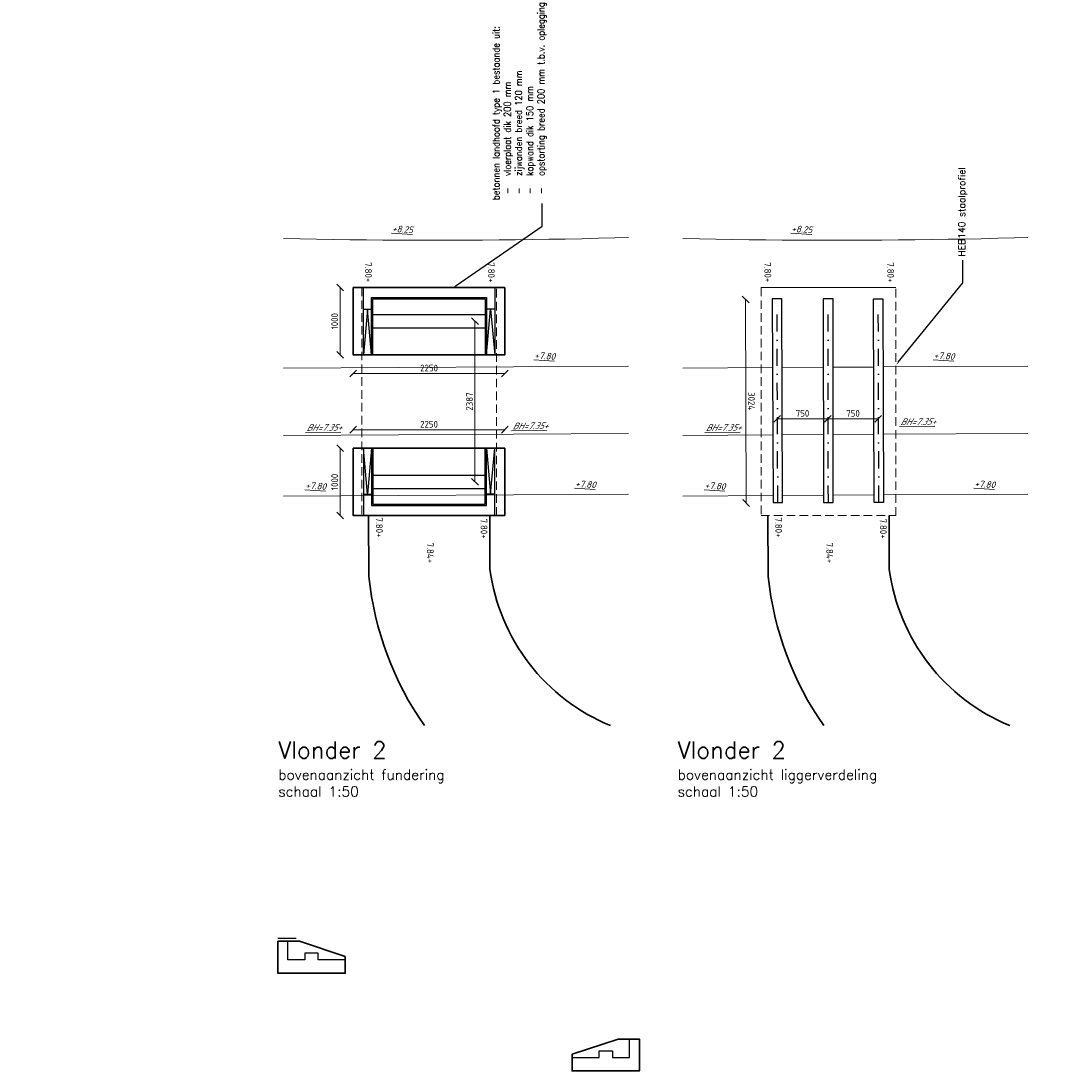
# Model space of a CAD drawing. Header units: metres. Extents: x -95462 to 707558, y 0 to 358316.
# Tile 34 of 50: x 224513 to 239824, y 75997 to 91592. Entities that reach past the tile are written whole.
import ezdxf
from ezdxf import colors
from ezdxf.entities.mleader import LeaderData, LeaderLine
from ezdxf.math import Vec2, Vec3

# ---------------------------------------------------------------- set-up
doc = ezdxf.new("R2010")
doc.units = ezdxf.units.M
doc.header["$LTSCALE"] = 20
doc.linetypes.add('DASHDOT', pattern=[25.4, 12.7, -6.35, 0, -6.35])
doc.linetypes.add('HIDDEN', pattern=[9.525, 6.35, -3.175])
for name, color, linetype, lineweight in [('B-RO-OG-HOOGTEPUNT-T18', 253, 'Continuous', 13), ('B-WE-GW-TALUD_KRUIN-G', 252, 'Continuous', 18), ('B-WE-GW-WATERGANG_SLOOT_BODEM-G', 252, 'Continuous', 18), ('N-WE-BC-BETONVORM_IN HET WERK GESTORT-G', 50, 'Continuous', 35), ('N-WE-BC-BETONVORM_OPLEGGING-G', 3, 'Continuous', 25), ('N-WE-BC-BETONVORM_TALUDVLEUGELS-G', 3, 'Continuous', 25), ('N-WE-BC-BETONVORM_VLOERPLAAT-G', 50, 'Continuous', 35), ('N-WE-HC-HOUTVORM-DEKDEEL-G', 1, 'Continuous', 18), ('N-WE-SC-STAALVORM_HEA 140-G', 140, 'Continuous', 25), ('N-WE-VH-VERHARDING_HALFVERHARDING-G', 1, 'Continuous', 35), ('TL00_hartlijnen staal', 220, 'DASHDOT', 25), ('X-XX-AL-AANPIJLING-M', 7, 'Continuous', 18), ('X-XX-AL-HOOGTELABEL-T25', 1, 'Continuous', 25), ('X-XX-AL-M', 7, 'Continuous', 18)]:
    doc.layers.add(name, color=color, linetype=linetype, lineweight=lineweight)
doc.layers.add('BL14_TALUD', color=11, linetype='Continuous')
doc.layers.add('tt00_tekst', color=7, linetype='Continuous')
doc.styles.add('NLCS-ISO', font='NLCS-ISO.ttf')
doc.styles.add('NLCS-ISO-M200-T18_CURSIEF', font='NLCS-ISO.ttf', dxfattribs={"oblique": 30, "height": 0.36})
doc.styles.add('ROMANS', font='romans.shx')
doc.dimstyles.new('NLCS RODOR-DIM-050mm$0', dxfattribs={"dimscale": 50, "dimtxt": 2, "dimasz": 2, "dimexe": 1.25, "dimexo": 0.625, "dimtad": 1, "dimdec": 0, "dimzin": 1, "dimdsep": 46, "dimtxsty": 'NLCS-ISO', "dimblk": 'OBLIQUE', "dimcen": 0, "dimse1": 1, "dimse2": 1, "dimclrd": 256, "dimclre": 1, "dimclrt": 256, "dimadec": 0, "dimazin": 0, "dimtfac": 1, "dimtdec": 0, "dimtmove": 0, "dimatfit": 0, "dimfxl": 1, "dimtolj": 1, "dimtzin": 0, "dimlwd": -1, "dimlwe": -1, "dimarcsym": 0})

# ---------------------------------------------------------------- blocks, each defined once
blk = doc.blocks.new('_Dot')
at = {"color": 0, "linetype": 'ByBlock', "lineweight": -2}
blk.add_line((-0.5, 0), (-1, 0), dxfattribs=at)
at = {"color": 0, "linetype": 'ByBlock', "const_width": 0.5}
blk.add_lwpolyline([(-0.25, 0, 1), (0.25, 0, 1)], format="xyb", close=True, dxfattribs=at)
blk = doc.blocks.new('_Oblique')
at = {"color": 0, "linetype": 'ByBlock', "lineweight": -2}
blk.add_line((-0.5, -0.5), (0.5, 0.5), dxfattribs=at)
blk = doc.blocks.new('*D308')
at = {"layer": 'Defpoints', "color": 0, "transparency": 16777216}
for p in [(235275, 87457), (237314, 87463), (237323, 84439)]:
    blk.add_point(p, dxfattribs=at)
at = {"layer": 'X-XX-AL-M', "transparency": 16777216}
blk.add_line((235284, 84433), (235275, 87457), dxfattribs=at)
at = {"layer": 'X-XX-AL-M', "transparency": 16777216, "xscale": 100, "yscale": 100, "zscale": 100}
for p, rotation in [((235275, 87457), 90.16284033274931), ((235284, 84433), 270.1628403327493)]:
    blk.add_blockref('_Oblique', p, dxfattribs=dict(at, rotation=rotation))
at = {"layer": 'X-XX-AL-M', "transparency": 16777216, "insert": (235361, 85946), "char_height": 100, "attachment_point": 5, "rotation": 270.1628, "style": 'NLCS-ISO'}
blk.add_mtext('\\A1;3024', dxfattribs=at)
blk = doc.blocks.new('*D309')
at = {"layer": 'Defpoints', "color": 0, "transparency": 16777216}
for p in [(236494, 85684), (235744, 84420), (236494, 84420)]:
    blk.add_point(p, dxfattribs=at)
at = {"layer": 'X-XX-AL-M', "transparency": 16777216}
blk.add_line((235744, 85684), (236494, 85684), dxfattribs=at)
at = {"layer": 'X-XX-AL-M', "transparency": 16777216, "xscale": 100, "yscale": 100, "zscale": 100}
for p, rotation in [((235744, 85684), 179.9999219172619), ((236494, 85684), 359.9999219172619)]:
    blk.add_blockref('_Oblique', p, dxfattribs=dict(at, rotation=rotation))
at = {"layer": 'X-XX-AL-M', "transparency": 16777216, "insert": (236119, 85765), "char_height": 100, "attachment_point": 5, "rotation": 359.9999, "style": 'NLCS-ISO'}
blk.add_mtext('\\A1;750', dxfattribs=at)
blk = doc.blocks.new('*D310')
at = {"layer": 'Defpoints', "color": 0, "transparency": 16777216}
for p in [(237244, 85684), (236494, 84420), (237244, 84420)]:
    blk.add_point(p, dxfattribs=at)
at = {"layer": 'X-XX-AL-M', "transparency": 16777216}
blk.add_line((236494, 85684), (237244, 85684), dxfattribs=at)
at = {"layer": 'X-XX-AL-M', "transparency": 16777216, "xscale": 100, "yscale": 100, "zscale": 100}
for p, rotation in [((236494, 85684), 180.0006502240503), ((237244, 85684), 0.0006502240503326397)]:
    blk.add_blockref('_Oblique', p, dxfattribs=dict(at, rotation=rotation))
at = {"layer": 'X-XX-AL-M', "transparency": 16777216, "insert": (236869, 85765), "char_height": 100, "attachment_point": 5, "rotation": 0.0007, "style": 'NLCS-ISO'}
blk.add_mtext('\\A1;750', dxfattribs=at)
blk = doc.blocks.new('*D311')
at = {"layer": 'Defpoints', "color": 0, "transparency": 16777216}
for p in [(231698, 85522), (229448, 84318), (231698, 84318)]:
    blk.add_point(p, dxfattribs=at)
at = {"layer": 'X-XX-AL-M', "transparency": 16777216}
blk.add_line((229448, 85522), (231698, 85522), dxfattribs=at)
at = {"layer": 'X-XX-AL-M', "transparency": 16777216, "xscale": 100, "yscale": 100, "zscale": 100, "rotation": 180}
blk.add_blockref('_Oblique', (229448, 85522), dxfattribs=at)
at = {"layer": 'X-XX-AL-M', "transparency": 16777216, "xscale": 100, "yscale": 100, "zscale": 100}
blk.add_blockref('_Oblique', (231698, 85522), dxfattribs=at)
at = {"layer": 'X-XX-AL-M', "transparency": 16777216, "insert": (230573, 85603), "char_height": 100, "attachment_point": 5, "style": 'NLCS-ISO'}
blk.add_mtext('\\A1;2250', dxfattribs=at)
blk = doc.blocks.new('*D312')
at = {"layer": 'Defpoints', "color": 0, "transparency": 16777216}
for p in [(231698, 85246), (229253, 84246), (231698, 84246)]:
    blk.add_point(p, dxfattribs=at)
at = {"layer": 'X-XX-AL-M', "transparency": 16777216}
blk.add_line((229253, 85246), (229253, 84246), dxfattribs=at)
at = {"layer": 'X-XX-AL-M', "transparency": 16777216, "xscale": 100, "yscale": 100, "zscale": 100}
for p, rotation in [((229253, 85246), 90), ((229253, 84246), 270)]:
    blk.add_blockref('_Oblique', p, dxfattribs=dict(at, rotation=rotation))
at = {"layer": 'X-XX-AL-M', "transparency": 16777216, "insert": (229172, 84746), "char_height": 100, "attachment_point": 5, "rotation": 90, "style": 'NLCS-ISO'}
blk.add_mtext('\\A1;1000', dxfattribs=at)
blk = doc.blocks.new('*D313')
at = {"layer": 'Defpoints', "color": 0, "transparency": 16777216}
for p in [(229448, 87671), (231698, 87671), (231698, 86356)]:
    blk.add_point(p, dxfattribs=at)
at = {"layer": 'X-XX-AL-M', "transparency": 16777216}
blk.add_line((229448, 86356), (231698, 86356), dxfattribs=at)
at = {"layer": 'X-XX-AL-M', "transparency": 16777216, "xscale": 100, "yscale": 100, "zscale": 100, "rotation": 180}
blk.add_blockref('_Oblique', (229448, 86356), dxfattribs=at)
at = {"layer": 'X-XX-AL-M', "transparency": 16777216, "xscale": 100, "yscale": 100, "zscale": 100}
blk.add_blockref('_Oblique', (231698, 86356), dxfattribs=at)
at = {"layer": 'X-XX-AL-M', "transparency": 16777216, "insert": (230573, 86437), "char_height": 100, "attachment_point": 5, "style": 'NLCS-ISO'}
blk.add_mtext('\\A1;2250', dxfattribs=at)
blk = doc.blocks.new('*D314')
at = {"layer": 'Defpoints', "color": 0, "transparency": 16777216}
for p in [(229253, 87633), (231698, 87633), (231698, 86633)]:
    blk.add_point(p, dxfattribs=at)
at = {"layer": 'X-XX-AL-M', "transparency": 16777216}
blk.add_line((229253, 86633), (229253, 87633), dxfattribs=at)
at = {"layer": 'X-XX-AL-M', "transparency": 16777216, "xscale": 100, "yscale": 100, "zscale": 100}
for p, rotation in [((229253, 87633), 90), ((229253, 86633), 270)]:
    blk.add_blockref('_Oblique', p, dxfattribs=dict(at, rotation=rotation))
at = {"layer": 'X-XX-AL-M', "transparency": 16777216, "insert": (229172, 87133), "char_height": 100, "attachment_point": 5, "rotation": 90, "style": 'NLCS-ISO'}
blk.add_mtext('\\A1;1000', dxfattribs=at)
blk = doc.blocks.new('*D450')
at = {"layer": 'Defpoints', "color": 0, "transparency": 16777216}
for p in [(230573, 87133), (230573, 84746), (231255, 84746)]:
    blk.add_point(p, dxfattribs=at)
at = {"layer": 'X-XX-AL-M', "transparency": 16777216}
blk.add_line((231255, 87133), (231255, 84746), dxfattribs=at)
at = {"layer": 'X-XX-AL-M', "transparency": 16777216, "xscale": 100, "yscale": 100, "zscale": 100}
for p, rotation in [((231255, 87133), 90), ((231255, 84746), 270)]:
    blk.add_blockref('_Oblique', p, dxfattribs=dict(at, rotation=rotation))
at = {"layer": 'X-XX-AL-M', "transparency": 16777216, "insert": (231174, 85940), "char_height": 100, "attachment_point": 5, "rotation": 90, "style": 'NLCS-ISO'}
blk.add_mtext('\\A1;2387', dxfattribs=at)

msp = doc.modelspace()

# ---------------------------------------------------------------- linework, layer by layer
at = {"layer": 'B-WE-GW-TALUD_KRUIN-G', "ltscale": 3, "flags": 128}
for points in [[(228410.456, 88360.952), (228411.094, 88360.937), (228657.342, 88355.803), (228903.595, 88351.262), (229149.849, 88347.313), (229396.103, 88343.958), (229642.356, 88341.196), (229888.603, 88339.026), (230134.845, 88337.45), (230381.077, 88336.466), (230627.299, 88336.075), (230873.508, 88336.276), (231119.702, 88337.07), (231365.878, 88338.456), (231612.036, 88340.435), (231858.171, 88343.006), (232104.284, 88346.168), (232350.37, 88349.923), (232596.429, 88354.269), (232842.457, 88359.207), (233088.453, 88364.736), (233334.416, 88370.856), (233535.686, 88376.349)], [(234340.914, 88360.952), (234341.553, 88360.937), (234587.801, 88355.803), (234834.053, 88351.262), (235080.308, 88347.313), (235326.562, 88343.958), (235572.814, 88341.196), (235819.062, 88339.026), (236065.303, 88337.45), (236311.536, 88336.466), (236557.758, 88336.075), (236803.967, 88336.276), (237050.16, 88337.07), (237296.337, 88338.456), (237542.494, 88340.435), (237788.63, 88343.006), (238034.742, 88346.168), (238280.829, 88349.923), (238526.887, 88354.269), (238772.916, 88359.207), (239018.912, 88364.736), (239264.874, 88370.856), (239466.145, 88376.349)]]:
    msp.add_lwpolyline(points, dxfattribs=at)
at = {"layer": 'B-WE-GW-TALUD_KRUIN-G', "ltscale": 2, "flags": 128}
for points in [[(233535.686, 84566.663), (228410.456, 84536.381)], [(235681.51, 84544.302), (234340.914, 84536.381)], [(236432.639, 84548.74), (235821.591, 84545.129)], [(237182.223, 84553.168), (236572.951, 84549.569)], [(239466.145, 84566.663), (237322.225, 84553.996)]]:
    msp.add_lwpolyline(points, dxfattribs=at)
at = {"layer": 'B-WE-GW-WATERGANG_SLOOT_BODEM-G'}
for points in [[(228410.456, 86436.414), (233535.686, 86466.696)], [(234340.914, 86436.414), (235673.307, 86444.286)], [(235814.884, 86445.123), (236427.24, 86448.741)], [(236572.951, 86449.602), (237176.824, 86453.17)], [(237316.825, 86453.997), (239466.145, 86466.696)], [(228410.456, 85436.397), (233535.686, 85466.678)], [(237319.667, 85453.996), (239466.145, 85466.678)], [(234340.914, 85436.397), (235677.624, 85444.294)], [(235818.414, 85445.126), (236430.082, 85448.74)], [(236572.951, 85449.584), (237179.666, 85453.169)]]:
    msp.add_lwpolyline(points, dxfattribs=at)
at = {"layer": 'BL14_TALUD', "flags": 128}
msp.add_lwpolyline([(228597.647, 77967.124), (228327.86, 77967.124)], dxfattribs=at)
at = {"layer": 'N-WE-BC-BETONVORM_IN HET WERK GESTORT-G', "flags": 128}
for points in [[(229327.86, 77699.124), (228646.86, 77924.124), (228487.36, 77924.124), (228327.86, 77924.124), (228327.86, 77649.124), (228327.86, 77449.124), (229327.86, 77449.124), (229327.86, 77699.124)], [(232698.434, 76246.862), (233379.434, 76471.862), (233538.934, 76471.862), (233698.434, 76471.862), (233698.434, 76196.862), (233698.434, 75996.862), (232698.434, 75996.862), (232698.434, 76246.862)]]:
    msp.add_lwpolyline(points, dxfattribs=at)
at = {"layer": 'N-WE-BC-BETONVORM_OPLEGGING-G', "flags": 128}
for points in [[(229717.889, 87233.245), (231427.889, 87233.245)], [(229717.889, 87033.245), (231427.889, 87033.245)], [(229717.889, 84846.246), (231427.889, 84846.246)], [(229717.889, 84646.246), (231427.889, 84646.246)]]:
    msp.add_lwpolyline(points, dxfattribs=at)
at = {"layer": 'N-WE-BC-BETONVORM_TALUDVLEUGELS-G'}
for p, q in [((229597.889, 87313.245), (229717.889, 87313.245)), ((231547.889, 87313.245), (231427.889, 87313.245)), ((229597.889, 84566.246), (229717.889, 84566.246)), ((231547.889, 84566.246), (231427.889, 84566.246))]:
    msp.add_line(p, q, dxfattribs=at)
at = {"layer": 'N-WE-BC-BETONVORM_TALUDVLEUGELS-G', "flags": 128}
for points in [[(229597.889, 86633.245), (229597.889, 87633.245), (231547.889, 87633.245), (231547.889, 86633.245)], [(229717.889, 86633.245), (229717.889, 87483.245), (231427.889, 87483.245), (231427.889, 86633.245)], [(229737.889, 86633.245), (229737.889, 87463.245), (231407.889, 87463.245), (231407.889, 86633.245)], [(229597.889, 85246.246), (229597.889, 84246.246), (231547.889, 84246.246), (231547.889, 85246.246)], [(229717.889, 85246.246), (229717.889, 84396.246), (231427.889, 84396.246), (231427.889, 85246.246)], [(229737.889, 85246.246), (229737.889, 84416.246), (231407.889, 84416.246), (231407.889, 85246.246)]]:
    msp.add_lwpolyline(points, dxfattribs=at)
at = {"layer": 'N-WE-BC-BETONVORM_TALUDVLEUGELS-G', "color": 1, "flags": 128}
for points in [[(229717.889, 86633.245), (229657.889, 87313.245), (229597.889, 86633.245)], [(231427.889, 86633.245), (231487.889, 87313.245), (231547.889, 86633.245)], [(229717.889, 85246.246), (229657.889, 84566.246), (229597.889, 85246.246)], [(231427.889, 85246.246), (231487.889, 84566.246), (231547.889, 85246.246)]]:
    msp.add_lwpolyline(points, dxfattribs=at)
at = {"layer": 'N-WE-BC-BETONVORM_TALUDVLEUGELS-G', "flags": 128}
for points in [[(228927.86, 77649.124), (228927.86, 77749.124), (228727.86, 77749.124), (228727.86, 77649.124), (228477.86, 77649.124), (228477.86, 77924.124), (228327.86, 77924.124), (228327.86, 77649.124), (228327.86, 77449.124), (229327.86, 77449.124), (229327.86, 77649.124)], [(233098.434, 76196.862), (233098.434, 76296.862), (233298.434, 76296.862), (233298.434, 76196.862), (233548.434, 76196.862), (233548.434, 76471.862), (233698.434, 76471.862), (233698.434, 76196.862), (233698.434, 75996.862), (232698.434, 75996.862), (232698.434, 76196.862)]]:
    msp.add_lwpolyline(points, close=True, dxfattribs=at)
at = {"layer": 'N-WE-BC-BETONVORM_VLOERPLAAT-G', "flags": 128}
for points in [[(231697.889, 87633.245), (231697.889, 86633.245), (229447.889, 86633.245), (229447.889, 87633.245)], [(231697.889, 84246.246), (231697.889, 85246.246), (229447.889, 85246.246), (229447.889, 84246.246)]]:
    msp.add_lwpolyline(points, close=True, dxfattribs=at)
at = {"layer": 'N-WE-HC-HOUTVORM-DEKDEEL-G'}
for p, q in [((229572.889, 87633.245), (231572.889, 87633.245)), ((229572.889, 84246.246), (231572.889, 84246.246))]:
    msp.add_line(p, q, dxfattribs=at)
at = {"layer": 'N-WE-HC-HOUTVORM-DEKDEEL-G', "linetype": 'HIDDEN'}
for points in [[(229572.889, 87633.246), (229572.889, 84246.246), (231572.889, 84246.246), (231572.889, 87633.246)], [(235503.347, 87633.245), (235503.347, 84246.245), (237503.347, 84246.245), (237503.347, 87633.245)]]:
    msp.add_lwpolyline(points, close=True, dxfattribs=at)
at = {"layer": 'N-WE-HC-HOUTVORM-DEKDEEL-G'}
for points in [[(231572.889, 87633.245), (229572.889, 87633.245)], [(231572.889, 87633.245), (229572.889, 87633.245)], [(237503.347, 87633.245), (235503.347, 87633.245)], [(231572.889, 84246.246), (229572.889, 84246.246)]]:
    msp.add_lwpolyline(points, dxfattribs=at)
at = {"layer": 'N-WE-SC-STAALVORM_HEA 140-G'}
for points in [[(235821.965, 84439.226), (235811.29, 87463.245), (235668.907, 87463.245), (235681.965, 84438.897)], [(236572.951, 84439.226), (236572.951, 87463.245), (236424.357, 87463.245), (236432.951, 84438.897)], [(237182.548, 84438.897), (237173.953, 87463.245), (237313.956, 87463.245), (237322.551, 84439.226)]]:
    msp.add_lwpolyline(points, close=True, dxfattribs=at)
at = {"layer": 'N-WE-VH-VERHARDING_HALFVERHARDING-G'}
for points in [[(230504.879, 81126.62, -0.127264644), (229678.795, 83343.854), (229673.464, 84246.246)], [(233268.601, 81126.62, -0.269238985), (231478.182, 83452.888), (231473.495, 84246.246)], [(236435.338, 81126.62, -0.127264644), (235609.254, 83343.854), (235603.922, 84246.245)], [(239199.059, 81126.62, -0.269238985), (237408.641, 83452.888), (237408.641, 84246.245)]]:
    msp.add_lwpolyline(points, format="xyb", dxfattribs=at)
at = {"layer": 'TL00_hartlijnen staal'}
for p, q in [((235751.965, 84439.061), (235740.099, 87463.245)), ((236502.951, 84439.061), (236498.654, 87463.245)), ((237252.549, 84439.061), (237244.064, 87463.245))]:
    msp.add_line(p, q, dxfattribs=at)

# ---------------------------------------------------------------- texts
at = {"layer": 'B-RO-OG-HOOGTEPUNT-T18', "style": 'NLCS-ISO-M200-T18_CURSIEF', "oblique": 15, "width": 1.035276}
for s, p in [('%%U+8.25', (230022.032, 88459.151)), ('%%U+8.25', (235952.491, 88459.151)), ('%%U+7.80', (232136.62, 86578.473)), ('%%U+7.80', (238067.079, 86578.473)), ('%%U+7.80', (228735.372, 84647.796)), ('%%U+7.80', (232740.823, 84671.461)), ('%%U+7.80', (234665.831, 84647.796)), ('%%U+7.80', (238671.282, 84671.461))]:
    msp.add_text(s, height=100, rotation=356.3228946, dxfattribs=at).set_placement(p)
at = {"layer": 'B-RO-OG-HOOGTEPUNT-T18', "style": 'NLCS-ISO-M200-T18_CURSIEF', "oblique": 30}
for p in [(231810.037, 85526.494), (237571.02, 85589.53), (228750.402, 85502.106), (234680.861, 85502.106)]:
    msp.add_text('%%UBH=7.35+', height=100, rotation=0.5563947, dxfattribs=at).set_placement(p)
at = {"layer": 'tt00_tekst', "char_height": 250, "width": 5688.91318, "attachment_point": 1, "style": 'ROMANS'}
for s, insert in [('{\\C4;Vlonder 2\\P\\H0.6x;\\C3;bovenaanzicht fundering\\Pschaal 1:50}', (228334.812, 80889.517)), ('{\\C4;Vlonder 2\\P\\H0.6x;\\C3;bovenaanzicht liggerverdeling\\Pschaal 1:50}', (234265.271, 80889.517))]:
    msp.add_mtext(s, dxfattribs=dict(at, insert=insert))
at = {"layer": 'X-XX-AL-HOOGTELABEL-T25', "style": 'NLCS-ISO'}
for s, p in [('7.80+', (229620.176, 88007.833)), ('7.80+', (231444.32, 88006.683)), ('7.80+', (235550.635, 88007.833)), ('7.80+', (237374.779, 88006.683)), ('7.80+', (229782.142, 84218.017)), ('7.80+', (231336.142, 84200.173)), ('7.80+', (235712.601, 84218.017)), ('7.80+', (237266.601, 84200.173)), ('7.84+', (230539.998, 83843.196)), ('7.84+', (236470.457, 83843.196))]:
    msp.add_text(s, height=100, rotation=271.1242935, dxfattribs=at).set_placement(p)

# ---------------------------------------------------------------- dimensions: what is measured, and where the dimension line sits
at = {"layer": 'X-XX-AL-M'}
for p1, p2, distance, picture, middle in [((231697.889, 86633.245), (231697.889, 87633.245), 2444.501, '*D314', (229172.138, 87133.245)), ((229447.889, 87671.245), (231697.889, 87671.245), -1315.672, '*D313', (230572.889, 86436.824)), ((237322.551, 84439.226), (237313.956, 87463.245), 2038.92, '*D308', (235360.592, 85945.672)), ((235743.957, 84419.996), (236493.957, 84419.995), 1263.823, '*D309', (236118.959, 85765.068)), ((236493.957, 84419.995), (237243.956, 84420.003), 1263.807, '*D310', (236868.941, 85765.055)), ((229447.889, 84318.245), (231697.889, 84318.245), 1203.845, '*D311', (230572.889, 85603.34)), ((231697.889, 85246.246), (231697.889, 84246.246), -2444.501, '*D312', (229172.138, 84746.246))]:
    dim = msp.add_aligned_dim(p1=p1, p2=p2, distance=distance, dimstyle='NLCS RODOR-DIM-050mm$0', dxfattribs=at)
    dim.commit()
    dim.dimension.update_dxf_attribs({"geometry": picture, "text_midpoint": middle})
dim = msp.add_linear_dim(base=(231255.273, 84746.246), p1=(230572.889, 87133.245), p2=(230572.889, 84746.246), angle=90, dimstyle='NLCS RODOR-DIM-050mm$0', dxfattribs=at)
dim.commit()
dim.dimension.update_dxf_attribs({"geometry": '*D450', "text_midpoint": (231174.023, 85939.746)})

# ---------------------------------------------------------------- leaders
ml = msp.add_multileader_mtext('Standard')
ml.set_content('betonnen landhoofd type 1 bestaande uit:\\P\\pxi-3,l4,t4;-^Ivloerplaat dik 200 mm\\P-^Izijwanden breed 120 mm\\P-^Ikopwand dik 150 mm\\P-^Iopstorting breed 200 mm t.b.v. oplegging', color=2, style='ROMANS')
ml.set_leader_properties(color=1)
ml.build(insert=Vec2(0, 0))
ml.multileader.update_dxf_attribs({"has_dogleg": 0, "text_left_attachment_type": 3, "text_right_attachment_type": 3, "dogleg_length": 0.36, "arrow_head_size": 50, "scale": 50})
ctx = ml.context
ctx.base_point, ctx.scale, ctx.char_height, ctx.arrow_head_size, ctx.landing_gap_size, ctx.plane_origin, ctx.plane_x_axis, ctx.plane_y_axis = Vec3(232252.324, 88879.476), 50, 100, 50, 50, Vec3(232523.614, 88072.729), Vec3(0, 1), Vec3(-1, 0)
ctx.left_attachment, ctx.right_attachment = 3, 3
notes = []
notes.append((ctx, [(0, (1, 1, 0), (232252.324, 88861.476), (0, 1), 18, [(0, [(230934.197, 87633.245), (232252.324, 88542.617)], 0, [])])]))
ctx.mtext.insert, ctx.mtext.text_direction, ctx.mtext.rotation, ctx.mtext.flow_direction = Vec3(231518.99, 88929.476), Vec3(0, 1), 1.570796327, 5
ml = msp.add_multileader_mtext('Standard')
ml.set_content('HEB140 staalprofiel', color=2, style='ROMANS')
ml.set_leader_properties(color=1)
ml.build(insert=Vec2(0, 0))
ml.multileader.update_dxf_attribs({"has_dogleg": 0, "text_left_attachment_type": 3, "text_right_attachment_type": 3, "dogleg_length": 0.36, "arrow_head_size": 50, "scale": 50})
ctx = ml.context
ctx.base_point, ctx.scale, ctx.char_height, ctx.arrow_head_size, ctx.landing_gap_size, ctx.plane_origin, ctx.plane_x_axis, ctx.plane_y_axis = Vec3(238500.223, 88041.187), 50, 100, 50, 50, Vec3(238771.513, 87234.44), Vec3(0, 1), Vec3(-1, 0)
ctx.left_attachment, ctx.right_attachment = 3, 3
notes.append((ctx, [(0, (1, 1, 0), (238500.223, 88023.187), (0, 1), 18, [(0, [(237510.456, 86485.471), (238500.223, 87704.328)], 0, [])])]))
ctx.mtext.insert, ctx.mtext.text_direction, ctx.mtext.rotation, ctx.mtext.flow_direction = Vec3(238433.557, 88091.187), Vec3(0, 1), 1.570796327, 5
at = {"layer": 'X-XX-AL-AANPIJLING-M'}
ml = msp.add_multileader_mtext('Standard', dxfattribs=at)
ml.set_content('hoekprofiel, GVK, afm. 50x50x4 mm, kleur: grijs', color=2, style='ROMANS')
ml.set_leader_properties(color=1)
ml.set_arrow_properties(name='DOT')
ml.build(insert=Vec2(0, 0))
ml.multileader.update_dxf_attribs({"has_dogleg": 0, "text_left_attachment_type": 3, "text_right_attachment_type": 3, "dogleg_length": 0.36, "arrow_head_size": 50, "scale": 50})
ctx = ml.context
ctx.base_point, ctx.scale, ctx.char_height, ctx.arrow_head_size, ctx.landing_gap_size, ctx.plane_origin = Vec3(215387.276, 88728.346), 50, 100, 50, 50, Vec3(214016.814, 88728.346)
ctx.left_attachment, ctx.right_attachment = 3, 3
notes.append((ctx, [(0, (1, 1, 0), (215369.276, 88728.346), (1, 0), 18, [(0, [(213111.13, 88728.346)], 0, [])])]))
ctx.mtext.insert, ctx.mtext.width, ctx.mtext.flow_direction = Vec3(215437.276, 88961.679), 2940.49804, 5
ml = msp.add_multileader_mtext('Standard', dxfattribs=at)
ml.set_content('vlonderplank, GVK, afm. 255x40x2000 mm', color=2, style='ROMANS')
ml.set_leader_properties(color=1)
ml.set_arrow_properties(name='DOT')
ml.build(insert=Vec2(0, 0))
ml.multileader.update_dxf_attribs({"has_dogleg": 0, "text_left_attachment_type": 3, "text_right_attachment_type": 3, "dogleg_length": 0.36, "arrow_head_size": 50, "scale": 50})
ctx = ml.context
ctx.base_point, ctx.scale, ctx.char_height, ctx.arrow_head_size, ctx.landing_gap_size, ctx.plane_origin = Vec3(215387.276, 87965.663), 50, 100, 50, 50, Vec3(214016.814, 87965.663)
ctx.left_attachment, ctx.right_attachment = 3, 3
notes.append((ctx, [(0, (1, 1, 0), (215369.276, 87965.663), (1, 0), 18, [(0, [(212203.354, 87965.663)], 0, [])])]))
ctx.mtext.insert, ctx.mtext.width, ctx.mtext.flow_direction = Vec3(215437.276, 88032.33), 3960.4503, 5
ml = msp.add_multileader_mtext('Standard', dxfattribs=at)
ml.set_content('indicatie belijning bevestigingsbouten vlonderplanken', color=2, style='ROMANS')
ml.set_leader_properties(color=1)
ml.set_arrow_properties(name='DOT')
ml.build(insert=Vec2(0, 0))
ml.multileader.update_dxf_attribs({"has_dogleg": 0, "text_left_attachment_type": 3, "text_right_attachment_type": 3, "dogleg_length": 0.36, "arrow_head_size": 50, "scale": 50})
ctx = ml.context
ctx.base_point, ctx.scale, ctx.char_height, ctx.arrow_head_size, ctx.landing_gap_size, ctx.plane_origin = Vec3(-17390.762, 79853.033), 50, 100, 50, 50, Vec3(-18012.082, 79853.033)
ctx.left_attachment, ctx.right_attachment = 3, 3
notes.append((ctx, [(0, (1, 1, 0), (-17408.762, 79853.033), (1, 0), 18, [(0, [(-18835.765, 79853.033)], 0, [])])]))
ctx.mtext.insert, ctx.mtext.width, ctx.mtext.flow_direction = Vec3(-17340.762, 79919.699), 5163.6193, 5
for ctx, leaders in notes:
    for number, flags, end, landing, length, lines in leaders:
        leader = LeaderData()
        leader.index, (leader.has_last_leader_line, leader.has_dogleg_vector, leader.attachment_direction) = number, flags
        leader.last_leader_point, leader.dogleg_vector, leader.dogleg_length = Vec3(end), Vec3(landing), length
        for number, points, colour, breaks in lines:
            line = LeaderLine()
            line.index, line.vertices, line.color, line.breaks = number, Vec3.list(points), colors.encode_raw_color(colour), breaks
            leader.lines.append(line)
        ctx.leaders.append(leader)

doc.saveas('drawing.dxf')
